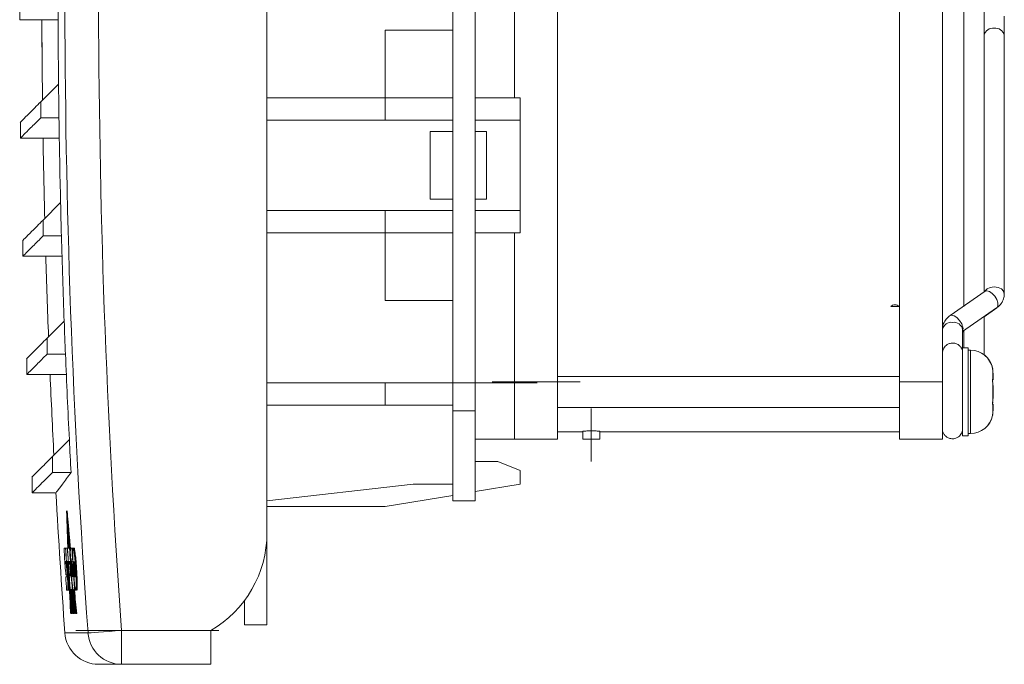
# Model space of a CAD drawing. Header units: millimetres. Extents: x 33 to 396, y 26 to 261.
# Tile 1 of 5: x 33 to 120, y 141 to 198. Entities that reach past the tile are written whole.
import ezdxf

# ---------------------------------------------------------------- set-up
doc = ezdxf.new("R2010")
doc.units = ezdxf.units.MM
doc.linetypes.add('CENTERX2', pattern=[20.32, 12.7, -2.54, 2.54, -2.54])

msp = doc.modelspace()

# ---------------------------------------------------------------- linework, layer by layer
at = {"color": 7, "linetype": 'Continuous', "lineweight": 15}
for p, q in [((54.96, 152.228), (54.96, 257.568)), ((71.46, 238.068), (71.46, 163.068)), ((73.46, 238.068), (73.46, 163.068)), ((80.77, 235.493), (80.77, 165.643)), ((111.15, 165.643), (111.15, 235.493)), ((114.96, 235.493), (114.96, 165.643)), ((116.86, 228.762), (116.86, 172.346)), ((118.66, 174.309), (118.66, 226.826)), ((32.995, 199.208), (32.995, 197.794)), ((32.995, 197.794), (34.965, 197.794)), ((36.406, 197.794), (34.965, 197.794)), ((120.46, 196.417), (120.46, 198.115)), ((65.46, 196.868), (71.46, 196.868)), ((65.46, 190.868), (65.46, 196.868)), ((120.46, 173.446), (120.46, 196.417)), ((36.446, 192.09), (34.874, 190.518)), ((65.46, 190.868), (54.96, 190.868)), ((65.46, 188.868), (65.46, 190.868)), ((71.46, 190.868), (65.46, 190.868)), ((77.46, 190.868), (73.46, 190.868)), ((77.46, 188.868), (77.46, 190.868)), ((34.874, 190.518), (34.874, 189.104)), ((34.874, 189.104), (36.483, 189.104)), ((33.064, 188.708), (33.064, 187.294)), ((65.46, 188.868), (54.96, 188.868)), ((71.46, 188.868), (65.46, 188.868)), ((77.46, 188.868), (73.46, 188.868)), ((77.46, 180.868), (77.46, 188.868)), ((33.064, 187.294), (35.071, 187.294)), ((36.511, 187.294), (35.071, 187.294)), ((69.46, 187.868), (69.46, 181.868)), ((71.46, 187.868), (69.46, 187.868)), ((74.46, 187.868), (73.46, 187.868)), ((36.627, 181.564), (35.081, 180.018)), ((71.46, 181.868), (69.46, 181.868)), ((74.46, 181.868), (73.46, 181.868)), ((65.46, 180.868), (54.96, 180.868)), ((65.46, 180.868), (65.46, 178.868)), ((71.46, 180.868), (65.46, 180.868)), ((77.46, 180.868), (73.46, 180.868)), ((77.46, 178.868), (77.46, 180.868)), ((35.081, 180.018), (35.081, 178.604)), ((35.081, 178.604), (36.703, 178.604)), ((65.46, 178.868), (54.96, 178.868)), ((71.46, 178.868), (65.46, 178.868)), ((65.46, 178.868), (65.46, 172.868)), ((77.46, 178.868), (73.46, 178.868)), ((33.271, 178.208), (33.271, 176.794)), ((33.271, 176.794), (35.314, 176.794)), ((36.755, 176.794), (35.314, 176.794)), ((118.66, 174.309), (118.66, 173.623)), ((118.753, 173.689), (115.64, 171.526)), ((118.753, 173.689), (118.767, 173.697)), ((65.46, 172.868), (71.46, 172.868)), ((116.76, 170.113), (119.78, 172.21)), ((118.66, 171.414), (119.786, 172.211)), ((119.753, 172.191), (119.787, 172.211)), ((36.947, 171.039), (35.426, 169.518)), ((118.66, 168.047), (118.66, 171.414)), ((114.96, 170.291), (114.96, 167.835)), ((114.961, 170.273), (114.96, 170.243)), ((116.76, 168.654), (116.76, 170.291)), ((116.76, 170.071), (116.86, 170.141)), ((116.86, 170.141), (116.86, 168.654)), ((35.426, 169.518), (35.426, 168.104)), ((35.426, 168.104), (37.061, 168.104)), ((114.983, 167.977), (114.96, 167.836)), ((117.25, 168.654), (116.75, 168.654)), ((116.75, 168.654), (116.75, 160.854)), ((117.25, 168.654), (117.25, 160.854)), ((117.45, 168.454), (117.25, 168.454)), ((117.45, 168.454), (117.45, 161.054)), ((33.616, 167.708), (33.616, 166.294)), ((33.616, 166.294), (35.694, 166.294)), ((35.695, 166.294), (35.694, 166.294)), ((37.137, 166.294), (35.695, 166.294)), ((119.41, 166.854), (119.41, 166.854)), ((119.45, 166.428), (119.45, 165.846)), ((119.46, 166.428), (119.46, 165.844)), ((65.46, 165.568), (54.96, 165.568)), ((65.46, 163.568), (65.46, 165.568)), ((71.46, 165.568), (65.46, 165.568)), ((76.96, 165.568), (73.46, 165.568)), ((76.96, 165.643), (80.77, 165.643)), ((111.15, 166.129), (80.77, 166.129)), ((80.77, 165.643), (80.77, 160.563)), ((111.15, 165.643), (114.96, 165.643)), ((111.15, 160.563), (111.15, 165.643)), ((114.97, 166.129), (114.96, 166.129)), ((114.96, 165.643), (114.96, 160.563)), ((119.411, 165.839), (119.45, 165.839)), ((119.411, 165.836), (119.45, 165.836)), ((119.45, 165.839), (119.45, 165.846)), ((119.45, 165.839), (119.45, 165.836)), ((119.45, 165.837), (119.46, 165.837)), ((119.46, 165.837), (119.46, 165.844)), ((119.46, 165.837), (119.46, 165.835)), ((119.46, 165.335), (119.46, 164.17)), ((65.46, 163.568), (54.96, 163.568)), ((71.46, 163.568), (65.46, 163.568)), ((119.45, 163.671), (119.411, 163.671)), ((119.45, 163.669), (119.412, 163.669)), ((119.45, 163.669), (119.45, 163.671)), ((119.46, 163.67), (119.45, 163.67)), ((119.45, 163.662), (119.45, 163.669)), ((119.46, 163.668), (119.45, 163.668)), ((119.45, 163.662), (119.45, 163.079)), ((119.46, 163.668), (119.46, 163.67)), ((119.46, 163.661), (119.46, 163.668)), ((119.46, 163.661), (119.46, 163.079)), ((73.46, 163.068), (71.46, 163.068)), ((71.46, 163.068), (71.46, 158.404)), ((73.46, 163.068), (73.46, 155.068)), ((80.77, 163.379), (111.15, 163.379)), ((114.96, 163.379), (114.964, 163.379)), ((80.77, 161.198), (83.02, 161.198)), ((83.02, 161.249), (83.02, 160.563)), ((84.52, 160.563), (84.52, 161.249)), ((84.52, 161.198), (111.15, 161.198)), ((117.25, 161.054), (117.45, 161.054)), ((117.26, 161.054), (117.26, 160.854)), ((37.406, 160.514), (35.91, 159.018)), ((76.96, 160.568), (73.46, 160.568)), ((80.77, 160.563), (76.96, 160.563)), ((84.52, 160.563), (83.02, 160.563)), ((114.96, 160.563), (111.15, 160.563)), ((116.75, 160.854), (117.25, 160.854)), ((117.25, 160.854), (117.26, 160.854)), ((35.91, 159.018), (35.91, 157.604)), ((71.46, 156.568), (71.46, 158.404)), ((35.91, 157.604), (37.558, 157.604)), ((77.46, 157.768), (77.46, 156.568)), ((34.1, 157.208), (34.1, 155.794)), ((54.96, 155.068), (67.96, 156.568)), ((71.46, 156.568), (67.96, 156.568)), ((71.46, 156.568), (71.46, 155.068)), ((77.46, 156.568), (73.46, 155.901)), ((34.1, 155.794), (36.232, 155.794)), ((65.46, 154.568), (71.46, 155.568)), ((73.46, 155.068), (71.46, 155.068)), ((54.96, 154.568), (65.46, 154.568)), ((37.316, 153.011), (37.266, 153.011)), ((54.96, 144.068), (54.96, 152.228)), ((37.07, 150.893), (36.967, 150.893)), ((37.234, 150.888), (37.081, 150.888)), ((37.048, 149.697), (37.145, 149.697)), ((37.156, 149.697), (37.204, 149.697)), ((37.404, 149.712), (37.412, 149.492)), ((37.545, 149.182), (37.497, 149.687)), ((37.111, 149.512), (37.06, 149.512)), ((37.572, 148.748), (37.504, 149.475)), ((37.666, 148.414), (37.627, 148.838)), ((37.743, 149.042), (37.679, 149.042)), ((37.842, 149.004), (37.813, 149.536)), ((37.175, 148.326), (37.088, 148.326)), ((37.118, 148.526), (37.162, 148.526)), ((37.645, 147.889), (37.691, 147.195)), ((37.166, 147.145), (37.266, 147.145)), ((37.266, 147.145), (37.347, 147.145)), ((37.488, 147.195), (37.661, 147.195)), ((37.491, 147.207), (37.581, 145.066)), ((37.661, 147.195), (37.691, 147.195)), ((37.942, 145.066), (37.724, 147.288)), ((37.858, 145.066), (37.886, 145.066)), ((42.047, 143.568), (49.96, 143.568)), ((42.047, 143.568), (42.047, 140.568)), ((49.96, 143.568), (49.96, 140.568)), ((52.96, 144.068), (54.96, 144.068)), ((37.008, 143.353), (39.062, 143.353)), ((42.047, 140.568), (40.001, 140.568)), ((49.96, 140.568), (42.047, 140.568))]:
    msp.add_line(p, q, dxfattribs=at)
at = {"color": 7, "linetype": 'Continuous', "lineweight": 0}
for p, q in [((76.96, 235.493), (76.96, 190.868)), ((74.46, 187.868), (74.46, 181.868)), ((76.96, 178.868), (76.96, 165.643)), ((111.094, 172.344), (110.389, 172.344)), ((76.96, 160.563), (76.96, 165.643)), ((119.45, 165.336), (119.45, 164.171)), ((73.46, 158.568), (75.46, 158.568)), ((77.46, 157.768), (75.46, 158.568)), ((37.275, 153.491), (37.225, 153.491)), ((37.262, 153.491), (37.255, 153.711)), ((37.07, 150.893), (37.15, 150.893)), ((37.234, 150.888), (37.274, 150.888)), ((37.424, 150.878), (37.25, 150.878)), ((37.3, 150.888), (37.311, 150.888)), ((37.428, 150.878), (37.454, 150.878)), ((37.454, 150.878), (37.495, 150.234)), ((37.466, 150.878), (37.478, 150.878)), ((37.629, 150.868), (37.529, 150.868)), ((37.629, 150.868), (37.71, 150.868)), ((37.745, 150.883), (37.826, 150.883)), ((37, 149.69), (37, 149.69)), ((37.092, 149.512), (37.086, 149.597)), ((37.145, 149.697), (37.156, 149.697)), ((37.255, 149.707), (37.308, 149.707)), ((37.256, 149.697), (37.284, 149.697)), ((37.324, 149.707), (37.317, 149.707)), ((37.381, 149.687), (37.499, 149.687)), ((37.516, 149.687), (37.497, 149.687)), ((37.604, 149.672), (37.705, 149.672)), ((37.726, 149.672), (37.705, 149.672)), ((37.855, 150.331), (37.936, 150.331)), ((37.111, 149.512), (37.192, 149.512)), ((37.463, 149.492), (37.394, 149.492)), ((37.476, 149.492), (37.493, 149.492)), ((37.493, 149.492), (37.534, 148.869)), ((37.517, 149.475), (37.504, 149.475)), ((37.593, 149.477), (37.673, 149.477)), ((37.606, 149.477), (37.604, 149.511)), ((37.613, 149.004), (37.681, 149.004)), ((37.679, 149.042), (37.725, 148.331)), ((37.972, 149.004), (38.052, 149.004)), ((37.452, 148.591), (37.521, 148.591)), ((37.581, 148.411), (37.464, 148.411)), ((37.479, 148.411), (37.472, 148.591)), ((37.581, 148.411), (37.598, 148.411)), ((37.725, 148.331), (37.691, 148.331)), ((37.789, 148.331), (37.806, 148.331)), ((37.87, 148.516), (37.904, 148.516)), ((37.277, 147.474), (37.349, 147.474)), ((37.367, 147.195), (37.419, 147.195)), ((37.443, 147.195), (37.418, 147.195)), ((37.614, 147.179), (37.602, 147.179)), ((37.652, 147.179), (37.641, 147.179)), ((37.928, 145.066), (37.688, 147.535)), ((37.771, 147.14), (37.868, 147.14)), ((37.948, 147.14), (37.868, 147.14)), ((38.027, 147.68), (38.107, 147.68)), ((52.96, 146.228), (52.96, 144.068)), ((37.581, 145.066), (37.605, 145.066)), ((37.616, 145.066), (37.605, 145.066)), ((37.616, 145.066), (37.641, 145.066)), ((37.689, 145.066), (37.678, 145.066)), ((37.689, 145.066), (37.715, 145.066)), ((37.739, 145.066), (37.715, 145.066)), ((37.739, 145.066), (37.765, 145.066)), ((37.778, 145.066), (37.806, 145.066)), ((37.9, 145.066), (37.928, 145.066)), ((37.986, 145.066), (38.016, 145.066)), ((38.066, 145.066), (38.016, 145.066))]:
    msp.add_line(p, q, dxfattribs=at)
at = {"color": 7, "linetype": 'CENTERX2', "lineweight": 0}
for p, q in [((78.96, 165.568), (71.46, 165.568)), ((82.77, 165.643), (74.96, 165.643)), ((83.77, 163.294), (83.77, 158.563)), ((37.972, 143.568), (51.96, 143.568))]:
    msp.add_line(p, q, dxfattribs=at)
at = {"color": 7, "linetype": 'Continuous', "lineweight": 15, "flags": 128}
for points in [[(118.712, 173.66), (118.728, 173.689), (118.923, 173.896), (119.215, 174.034), (119.56, 174.082), (119.904, 174.034), (120.196, 173.896), (120.391, 173.689), (120.46, 173.446), (120.46, 173.445)], [(118.767, 173.697), (118.908, 173.733), (119.137, 173.674), (119.385, 173.504), (119.615, 173.249), (119.793, 172.949)], [(119.793, 172.949), (119.89, 172.649), (119.892, 172.395), (119.799, 172.225), (119.78, 172.21)], [(115.639, 171.526), (115.767, 171.57), (115.998, 171.523), (116.254, 171.356), (116.494, 171.097), (116.679, 170.787)], [(114.96, 170.243), (114.96, 170.244), (114.96, 170.22)], [(114.967, 168.211), (114.967, 168.182), (114.967, 168.153)], [(37.266, 153.011), (37.261, 153.071), (37.256, 153.131), (37.251, 153.191), (37.245, 153.251), (37.24, 153.311), (37.235, 153.371), (37.23, 153.431), (37.225, 153.491)], [(37.316, 153.011), (37.311, 153.071), (37.306, 153.131), (37.301, 153.191), (37.295, 153.251), (37.29, 153.311), (37.285, 153.371), (37.28, 153.431), (37.275, 153.491)], [(37.338, 150.878), (37.328, 151.145), (37.319, 151.411), (37.31, 151.678), (37.301, 151.944), (37.292, 152.211), (37.284, 152.477), (37.275, 152.744), (37.266, 153.011)], [(37.388, 150.878), (37.378, 151.145), (37.369, 151.411), (37.36, 151.678), (37.351, 151.944), (37.342, 152.211), (37.334, 152.477), (37.325, 152.744), (37.316, 153.011)], [(37.605, 145.066), (37.592, 145.352), (37.58, 145.638), (37.568, 145.923), (37.555, 146.209), (37.543, 146.495), (37.532, 146.781), (37.52, 147.067), (37.515, 147.195)], [(37.678, 145.066), (37.666, 145.332), (37.655, 145.598), (37.644, 145.865), (37.633, 146.131), (37.622, 146.397), (37.611, 146.663), (37.6, 146.929), (37.59, 147.195)], [(37.602, 147.179), (37.613, 146.915), (37.623, 146.651), (37.634, 146.387), (37.645, 146.123), (37.656, 145.859), (37.667, 145.594), (37.678, 145.33), (37.689, 145.066)], [(37.886, 145.066), (37.86, 145.332), (37.834, 145.598), (37.808, 145.865), (37.782, 146.131), (37.756, 146.397), (37.73, 146.663), (37.704, 146.929), (37.679, 147.195)], [(38.016, 145.066), (37.99, 145.325), (37.964, 145.585), (37.938, 145.844), (37.912, 146.103), (37.887, 146.362), (37.861, 146.622), (37.836, 146.881), (37.81, 147.14)], [(38.066, 145.066), (38.04, 145.325), (38.014, 145.585), (37.988, 145.844), (37.962, 146.103), (37.937, 146.362), (37.911, 146.622), (37.886, 146.881), (37.86, 147.14)], [(37.68, 146.489), (37.684, 146.387), (37.689, 146.271)], [(37.709, 145.782), (37.717, 145.594), (37.728, 145.33), (37.739, 145.066)], [(39.062, 143.353), (39.154, 143.36), (39.348, 143.374), (39.636, 143.394), (40.008, 143.421), (40.452, 143.453), (40.951, 143.489), (41.489, 143.528), (42.047, 143.568)]]:
    msp.add_lwpolyline(points, dxfattribs=at)
at = {"color": 7, "linetype": 'Continuous', "lineweight": 0, "flags": 128}
for points in [[(37.205, 153.711), (37.2, 153.772), (37.195, 153.833), (37.19, 153.893), (37.184, 153.954), (37.179, 154.015), (37.174, 154.076), (37.169, 154.137), (37.163, 154.198)], [(37.163, 154.198), (37.178, 153.736), (37.192, 153.275), (37.207, 152.814), (37.223, 152.353), (37.238, 151.892), (37.254, 151.431), (37.271, 150.969), (37.274, 150.878)], [(37.213, 154.198), (37.228, 153.736), (37.235, 153.491)], [(37.255, 153.711), (37.25, 153.772), (37.245, 153.833), (37.24, 153.893), (37.234, 153.954), (37.229, 154.015), (37.224, 154.076), (37.219, 154.137), (37.213, 154.198)], [(37.3, 150.878), (37.287, 151.232), (37.275, 151.586), (37.263, 151.94), (37.251, 152.294), (37.239, 152.649), (37.228, 153.003), (37.217, 153.357), (37.205, 153.711)], [(37.225, 153.491), (37.235, 153.164), (37.245, 152.837), (37.256, 152.511), (37.267, 152.184), (37.278, 151.858), (37.289, 151.531), (37.3, 151.205), (37.312, 150.878)], [(37.328, 152.309), (37.323, 152.37), (37.318, 152.43), (37.312, 152.491), (37.307, 152.551), (37.302, 152.612), (37.296, 152.672), (37.291, 152.733), (37.285, 152.793)], [(37.376, 150.878), (37.37, 151.057), (37.364, 151.236), (37.358, 151.415), (37.352, 151.594), (37.346, 151.773), (37.34, 151.952), (37.334, 152.13), (37.328, 152.309)], [(37.378, 152.309), (37.373, 152.37), (37.368, 152.43), (37.362, 152.491), (37.357, 152.551), (37.352, 152.612), (37.346, 152.672), (37.341, 152.733), (37.335, 152.793)], [(37.426, 150.878), (37.42, 151.057), (37.414, 151.236), (37.408, 151.415), (37.402, 151.594), (37.396, 151.773), (37.39, 151.952), (37.384, 152.13), (37.378, 152.309)], [(37.348, 152.095), (37.352, 151.943), (37.357, 151.791), (37.362, 151.638), (37.367, 151.486), (37.373, 151.334), (37.378, 151.182), (37.383, 151.03), (37.388, 150.878)], [(37.392, 151.601), (37.386, 151.663), (37.381, 151.724), (37.375, 151.786), (37.37, 151.848), (37.364, 151.91), (37.359, 151.971), (37.353, 152.033), (37.348, 152.095)], [(37.416, 150.878), (37.413, 150.968), (37.41, 151.059), (37.407, 151.149), (37.404, 151.24), (37.401, 151.33), (37.398, 151.42), (37.395, 151.511), (37.392, 151.601)], [(37.398, 152.095), (37.402, 151.943), (37.407, 151.791), (37.412, 151.638), (37.417, 151.486), (37.423, 151.334), (37.427, 151.213)], [(37.442, 151.601), (37.436, 151.663), (37.431, 151.724), (37.425, 151.786), (37.42, 151.848), (37.414, 151.91), (37.409, 151.971), (37.403, 152.033), (37.398, 152.095)], [(37.492, 150.493), (37.484, 150.582), (37.469, 150.744), (37.455, 150.905), (37.44, 151.067), (37.425, 151.228), (37.411, 151.389)], [(37.411, 151.389), (37.413, 151.326), (37.415, 151.262), (37.417, 151.198), (37.419, 151.134), (37.421, 151.07), (37.423, 151.006), (37.426, 150.942), (37.428, 150.878)], [(37.466, 150.878), (37.463, 150.968), (37.46, 151.059), (37.457, 151.149), (37.454, 151.24), (37.451, 151.33), (37.448, 151.42), (37.445, 151.511), (37.442, 151.601)], [(37.461, 151.389), (37.463, 151.326), (37.465, 151.262), (37.467, 151.198), (37.469, 151.134), (37.471, 151.07), (37.473, 151.006), (37.476, 150.942), (37.478, 150.878)], [(37.513, 150.815), (37.505, 150.905), (37.49, 151.067), (37.475, 151.228), (37.461, 151.389)], [(37.317, 149.707), (37.323, 149.551), (37.329, 149.394), (37.335, 149.238), (37.342, 149.082), (37.348, 148.925), (37.354, 148.769), (37.36, 148.613), (37.366, 148.456)], [(37.394, 149.492), (37.392, 149.516), (37.391, 149.541), (37.389, 149.565), (37.388, 149.59), (37.386, 149.614), (37.384, 149.638), (37.383, 149.663), (37.381, 149.687)], [(37.43, 149.687), (37.431, 149.663), (37.432, 149.638), (37.433, 149.614), (37.434, 149.59), (37.435, 149.565), (37.436, 149.541), (37.436, 149.516), (37.437, 149.492)], [(37.464, 149.492), (37.463, 149.516), (37.462, 149.541), (37.462, 149.565), (37.461, 149.59), (37.46, 149.614), (37.459, 149.638), (37.458, 149.663), (37.457, 149.687)], [(37.469, 149.687), (37.47, 149.663), (37.471, 149.638), (37.472, 149.614), (37.473, 149.59), (37.474, 149.565), (37.474, 149.541), (37.475, 149.516), (37.476, 149.492)], [(37.504, 149.475), (37.503, 149.502), (37.502, 149.528), (37.501, 149.555), (37.501, 149.581), (37.5, 149.608), (37.499, 149.634), (37.498, 149.661), (37.497, 149.687)], [(37.431, 147.472), (37.418, 147.806), (37.404, 148.141), (37.391, 148.476), (37.377, 148.811), (37.37, 148.988)], [(37.464, 148.411), (37.462, 148.434), (37.461, 148.456), (37.459, 148.479), (37.458, 148.501), (37.456, 148.524), (37.455, 148.546), (37.453, 148.569), (37.452, 148.591)], [(37.488, 148.411), (37.488, 148.422), (37.484, 148.476), (37.48, 148.531), (37.477, 148.586), (37.476, 148.591)], [(37.509, 148.591), (37.51, 148.569), (37.511, 148.546), (37.512, 148.524), (37.513, 148.501), (37.514, 148.479), (37.514, 148.456), (37.515, 148.434), (37.516, 148.411)], [(37.418, 147.195), (37.43, 146.929), (37.441, 146.663), (37.453, 146.397), (37.464, 146.131), (37.476, 145.865), (37.488, 145.598), (37.5, 145.332), (37.512, 145.066)], [(37.57, 145.066), (37.55, 145.527), (37.529, 145.987), (37.51, 146.447), (37.49, 146.908), (37.471, 147.368), (37.462, 147.588)], [(37.526, 147.195), (37.537, 146.929), (37.548, 146.663), (37.559, 146.397), (37.57, 146.131), (37.581, 145.865), (37.593, 145.598), (37.604, 145.332), (37.616, 145.066)], [(37.641, 145.066), (37.629, 145.332), (37.618, 145.598), (37.606, 145.865), (37.595, 146.131), (37.584, 146.397), (37.573, 146.663), (37.562, 146.929), (37.552, 147.195)], [(37.563, 147.195), (37.574, 146.929), (37.585, 146.663), (37.596, 146.397), (37.607, 146.131), (37.618, 145.865), (37.629, 145.598), (37.641, 145.332), (37.652, 145.066)], [(37.806, 145.066), (37.78, 145.33), (37.754, 145.594), (37.728, 145.858), (37.703, 146.123), (37.678, 146.387), (37.652, 146.651), (37.627, 146.915), (37.602, 147.179)], [(37.612, 147.195), (37.638, 146.929), (37.663, 146.663), (37.689, 146.397), (37.714, 146.131), (37.74, 145.865), (37.766, 145.598), (37.792, 145.332), (37.818, 145.066)], [(37.846, 145.066), (37.819, 145.332), (37.793, 145.598), (37.767, 145.865), (37.741, 146.131), (37.716, 146.397), (37.69, 146.663), (37.664, 146.929), (37.639, 147.195)], [(37.971, 145.066), (37.943, 145.346), (37.915, 145.626), (37.887, 145.906), (37.86, 146.186), (37.832, 146.466), (37.805, 146.746), (37.777, 147.026), (37.76, 147.206)], [(37.715, 145.066), (37.709, 145.21), (37.703, 145.353), (37.697, 145.496), (37.691, 145.64), (37.685, 145.783), (37.679, 145.927), (37.673, 146.07), (37.667, 146.213)], [(37.667, 146.213), (37.681, 146.07), (37.695, 145.927), (37.709, 145.783), (37.723, 145.64), (37.736, 145.496), (37.75, 145.353), (37.764, 145.21), (37.778, 145.066)], [(37.734, 145.797), (37.729, 145.927), (37.725, 146.016)], [(37.765, 145.066), (37.759, 145.21), (37.754, 145.311)]]:
    msp.add_lwpolyline(points, dxfattribs=at)
at = {"color": 7, "linetype": 'Continuous', "lineweight": 15}
for centre, radius, start, end in [((834.96, 200.568), 797.951, 175.888261, 184.111739), ((834.96, 200.568), 794.959, 175.888261, 184.111739), ((834.96, 200.568), 798.559, 180.069166, 180.608262), ((834.96, 200.568), 800, 180.198624, 180.709232), ((834.96, 200.568), 799.999, 180.198633, 180.709188), ((119.447, 196.257), 0.803, 81.95088, 168.57779), ((119.672, 196.257), 0.803, 11.42169, 98.04964), ((834.96, 200.568), 798.559, 180.608262, 180.822559), ((834.96, 200.568), 798.559, 180.822559, 181.363609), ((834.96, 200.568), 800, 180.950696, 181.461953), ((834.96, 200.568), 799.999, 180.950684, 181.461911), ((834.96, 200.568), 798.559, 181.363609, 181.576093), ((834.96, 200.568), 798.559, 181.576093, 182.119146), ((834.96, 200.568), 800, 181.702888, 182.214931), ((834.96, 200.568), 799.999, 181.702899, 182.214889), ((834.96, 200.568), 798.559, 182.119146, 182.329901), ((115.748, 170.131), 0.803, 81.95086, 168.57812), ((115.973, 170.131), 0.803, 11.42188, 98.04914), ((834.96, 200.568), 798.559, 182.329901, 182.87501), ((117.45, 166.454), 2, 11.48126, 90), ((117.46, 166.454), 2, 11.47813, 53.1301), ((834.96, 200.568), 800, 182.455458, 182.968295), ((834.96, 200.568), 799.999, 182.455407, 182.968254), ((117.45, 163.054), 2, 270, 348.51035), ((117.46, 163.054), 2, 270, 348.51347), ((834.96, 200.568), 798.559, 182.87501, 183.084113), ((834.96, 200.568), 800, 183.20596, 184.101192), ((44.96, 152.228), 10, 300, 0), ((834.96, 200.568), 799.083, 183.742392, 183.829762), ((40.001, 143.568), 3, 184.10119, 270), ((42.05, 143.563), 2.995, 184.02073, 269.93319)]:
    msp.add_arc(centre, radius, start, end, dxfattribs=at)
at = {"color": 7, "linetype": 'Continuous', "lineweight": 0}
for centre, radius, start, end in [((834.96, 200.568), 799.435, 183.562511, 183.648387), ((834.96, 200.568), 799.424, 183.562918, 183.648436), ((834.96, 200.568), 799.272, 183.563597, 183.648412), ((834.96, 200.568), 799.255, 183.564388, 183.828935), ((834.96, 200.568), 799.082, 183.565162, 183.650717), ((834.96, 200.568), 798.878, 183.566793, 183.65273), ((834.96, 200.568), 799.376, 183.648653, 183.828355), ((834.96, 200.568), 799.324, 183.648172, 183.828605), ((834.96, 200.568), 799.296, 183.649019, 183.82874), ((834.96, 200.568), 799.131, 183.664518, 183.729225), ((834.96, 200.568), 798.88, 183.698032, 183.834693), ((834.96, 200.568), 799.58, 183.746171, 183.830971), ((834.91, 200.568), 799.244, 183.738404, 183.809144)]:
    msp.add_arc(centre, radius, start, end, dxfattribs=at)
at = {"color": 7, "linetype": 'Continuous', "lineweight": 15}
for points, knots in [([(33.064, 188.708), (33.064, 188.708), (32.996, 188.64), (33.233, 188.878), (33.775, 189.419), (34.508, 190.152), (34.874, 190.518)], [0, 0, 0, 0, 0.000191, 0.334178, 0.667307, 1, 1, 1, 1]), ([(33.098, 187.328), (33.09, 187.32), (33.062, 187.292), (33.335, 187.565), (33.898, 188.128), (34.549, 188.779), (34.874, 189.104)], [0, 0, 0, 0, 0.1202185, 0.4135488, 0.706811, 1, 1, 1, 1]), ([(33.271, 178.208), (33.271, 178.208), (33.203, 178.143), (33.441, 178.377), (33.982, 178.919), (34.715, 179.652), (35.081, 180.018)], [0, 0, 0, 0, 0.000191, 0.334178, 0.667307, 1, 1, 1, 1]), ([(33.305, 176.828), (33.297, 176.82), (33.269, 176.792), (33.543, 177.065), (34.105, 177.628), (34.756, 178.279), (35.081, 178.604)], [0, 0, 0, 0, 0.120218, 0.413549, 0.706811, 1, 1, 1, 1]), ([(119.78, 172.21), (119.874, 172.284), (120.089, 172.452), (120.328, 172.802), (120.448, 173.161), (120.457, 173.382), (120.46, 173.455)], [0, 0, 0, 0, 0.239068, 0.548829, 0.851346, 1, 1, 1, 1]), ([(115.64, 171.526), (115.546, 171.453), (115.331, 171.284), (115.092, 170.934), (114.972, 170.575), (114.963, 170.354), (114.96, 170.281)], [0, 0, 0, 0, 0.239063, 0.548828, 0.851342, 1, 1, 1, 1]), ([(116.76, 170.205), (116.77, 170.228), (116.804, 170.307), (116.784, 170.513), (116.714, 170.696), (116.679, 170.787)], [0, 0, 0, 0, 0.174927, 0.587463, 1, 1, 1, 1]), ([(33.616, 167.708), (33.616, 167.708), (33.549, 167.643), (33.786, 167.877), (34.327, 168.419), (35.06, 169.152), (35.426, 169.518)], [0, 0, 0, 0, 0.000191, 0.334178, 0.667307, 1, 1, 1, 1]), ([(116.693, 168.52), (116.664, 168.59), (116.602, 168.742), (116.406, 168.93), (116.139, 169.07), (115.815, 169.11), (115.516, 169.037), (115.288, 168.894), (115.139, 168.733), (115.048, 168.576), (114.999, 168.439), (114.978, 168.338), (114.971, 168.279), (114.969, 168.251), (114.968, 168.231), (114.968, 168.218), (114.967, 168.211), (114.967, 168.208)], [0, 0, 0, 0, 0.086834, 0.187756, 0.305171, 0.429985, 0.554395, 0.652882, 0.735476, 0.804976, 0.861392, 0.903122, 0.923455, 0.937349, 0.952889, 0.979362, 1, 1, 1, 1]), ([(33.651, 166.328), (33.643, 166.32), (33.614, 166.292), (33.888, 166.565), (34.45, 167.128), (35.101, 167.779), (35.426, 168.104)], [0, 0, 0, 0, 0.120218, 0.413549, 0.706811, 1, 1, 1, 1]), ([(114.968, 168.157), (114.968, 168.158), (114.968, 168.162), (114.969, 168.113), (114.969, 167.976), (114.97, 167.677), (114.97, 167.231), (114.97, 166.668), (114.969, 166.02), (114.968, 165.317), (114.967, 164.592), (114.965, 163.877), (114.963, 163.212), (114.961, 162.689), (114.96, 162.442), (114.96, 162.352)], [0, 0, 0, 0, 0.005474, 0.047725, 0.119811, 0.208549, 0.300252, 0.392451, 0.484772, 0.577134, 0.669513, 0.761895, 0.85427, 0.946628, 1, 1, 1, 1]), ([(119.425, 166.767), (119.422, 166.782), (119.418, 166.811), (119.412, 166.84), (119.41, 166.854), (119.41, 166.852), (119.41, 166.852)], [0, 0, 0, 0, 0.298478, 0.598371, 0.89528, 1, 1, 1, 1]), ([(119.434, 166.767), (119.432, 166.782), (119.427, 166.811), (119.422, 166.84), (119.419, 166.854), (119.42, 166.852), (119.42, 166.852)], [0, 0, 0, 0, 0.294601, 0.590568, 0.883612, 1, 1, 1, 1]), ([(119.419, 166.805), (119.419, 166.803), (119.421, 166.793), (119.423, 166.779), (119.425, 166.767)], [0, 0, 0, 0, 0.1729815, 1, 1, 1, 1]), ([(119.427, 166.808), (119.428, 166.806), (119.43, 166.795), (119.432, 166.779), (119.434, 166.767)], [0, 0, 0, 0, 0.255968, 1, 1, 1, 1]), ([(119.425, 165.643), (119.422, 165.657), (119.42, 165.672), (119.418, 165.688), (119.416, 165.705), (119.414, 165.722), (119.413, 165.739), (119.411, 165.756), (119.41, 165.772), (119.41, 165.788), (119.41, 165.803), (119.41, 165.817), (119.41, 165.83), (119.411, 165.842), (119.412, 165.852), (119.414, 165.86), (119.415, 165.868), (119.417, 165.874), (119.419, 165.877), (119.421, 165.879), (119.423, 165.879), (119.425, 165.878)], [0.0000002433, 0.0000002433, 0.0000002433, 0.0000002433, 0.0000510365, 0.0000510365, 0.0000510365, 0.000102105, 0.000102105, 0.000102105, 0.0001526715, 0.0001526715, 0.0001526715, 0.0002024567, 0.0002024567, 0.0002024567, 0.0002519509, 0.0002519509, 0.0002519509, 0.0003018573, 0.0003018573, 0.0003018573, 0.0003404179, 0.0003404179, 0.0003404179, 0.0003404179]), ([(119.431, 165.665), (119.429, 165.672), (119.426, 165.694), (119.422, 165.737), (119.419, 165.786), (119.419, 165.821), (119.421, 165.834), (119.421, 165.836)], [0, 0, 0, 0, 0.12477, 0.395136, 0.662839, 0.926509, 1, 1, 1, 1]), ([(119.425, 163.629), (119.422, 163.628), (119.42, 163.629), (119.418, 163.633), (119.416, 163.638), (119.414, 163.645), (119.413, 163.654), (119.411, 163.664), (119.41, 163.675), (119.41, 163.689), (119.41, 163.702), (119.41, 163.717), (119.41, 163.733), (119.411, 163.749), (119.412, 163.766), (119.414, 163.782), (119.415, 163.799), (119.417, 163.815), (119.419, 163.831), (119.421, 163.843), (119.423, 163.854), (119.425, 163.865)], [0.0000001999, 0.0000001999, 0.0000001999, 0.0000001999, 0.000051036, 0.000051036, 0.000051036, 0.000102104, 0.000102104, 0.000102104, 0.0001526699, 0.0001526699, 0.0001526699, 0.0002024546, 0.0002024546, 0.0002024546, 0.0002519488, 0.0002519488, 0.0002519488, 0.0003018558, 0.0003018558, 0.0003018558, 0.0003403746, 0.0003403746, 0.0003403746, 0.0003403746]), ([(119.421, 163.671), (119.42, 163.676), (119.419, 163.692), (119.419, 163.731), (119.423, 163.78), (119.428, 163.827), (119.432, 163.852), (119.434, 163.863)], [0, 0, 0, 0, 0.1089151, 0.3449149, 0.5796292, 0.8163129, 1, 1, 1, 1]), ([(83.021, 161.249), (83.021, 161.249), (83.006, 161.253), (83.057, 161.263), (83.176, 161.276), (83.372, 161.287), (83.58, 161.293), (83.717, 161.294), (83.77, 161.294)], [0, 0, 0, 0, 0.005911, 0.220824, 0.435933, 0.651012, 0.865755, 1, 1, 1, 1]), ([(84.51, 161.249), (84.513, 161.25), (84.523, 161.256), (84.453, 161.267), (84.308, 161.28), (84.097, 161.29), (83.85, 161.295), (83.594, 161.294), (83.358, 161.287), (83.17, 161.275), (83.043, 161.262), (83.028, 161.253), (83.021, 161.249)], [0, 0, 0, 0, 0.036602, 0.144136, 0.251743, 0.359285, 0.466623, 0.573741, 0.680788, 0.787969, 0.89538, 1, 1, 1, 1]), ([(114.96, 161.384), (114.96, 161.383), (114.963, 161.349), (114.989, 161.216), (115.069, 161.029), (115.236, 160.817), (115.479, 160.653), (115.8, 160.572), (116.122, 160.613), (116.377, 160.746), (116.546, 160.905), (116.652, 161.065), (116.711, 161.209), (116.738, 161.32), (116.748, 161.392), (116.751, 161.426), (116.752, 161.437), (116.752, 161.443)], [0, 0, 0, 0, 0.001189, 0.046507, 0.140783, 0.230632, 0.340829, 0.459823, 0.590432, 0.691218, 0.774514, 0.844916, 0.902844, 0.947316, 0.971687, 0.986275, 1, 1, 1, 1]), ([(34.1, 157.208), (34.1, 157.208), (34.032, 157.143), (34.27, 157.377), (34.811, 157.919), (35.544, 158.652), (35.91, 159.018)], [0, 0, 0, 0, 0.000191, 0.334178, 0.667307, 1, 1, 1, 1]), ([(34.134, 155.828), (34.126, 155.82), (34.098, 155.792), (34.372, 156.065), (34.934, 156.628), (35.585, 157.279), (35.91, 157.604)], [0, 0, 0, 0, 0.120218, 0.413549, 0.706811, 1, 1, 1, 1]), ([(36.24, 155.829), (36.255, 155.85), (36.287, 155.892), (36.729, 156.486), (37.282, 157.231), (37.558, 157.604)], [0, 0, 0, 0, 0.3108058, 0.6552215, 1, 1, 1, 1]), ([(36.967, 150.893), (36.961, 150.893), (36.957, 150.862), (36.955, 150.74), (36.955, 150.651), (36.959, 150.539)], [0, 0, 0, 0, 0.5, 0.5, 1, 1, 1, 1]), ([(37.855, 150.331), (37.834, 150.505), (37.814, 150.642), (37.776, 150.834), (37.759, 150.883), (37.745, 150.883)], [0, 0, 0, 0, 0.5, 0.5, 1, 1, 1, 1]), ([(37.826, 150.883), (37.84, 150.883), (37.856, 150.835), (37.894, 150.644), (37.915, 150.505), (37.936, 150.331)], [0, 0, 0, 0, 0.5, 0.5, 1, 1, 1, 1]), ([(37.492, 150.364), (37.493, 150.344), (37.493, 150.323), (37.493, 150.302), (37.494, 150.28), (37.494, 150.258), (37.495, 150.236), (37.496, 150.192), (37.497, 150.146), (37.499, 150.098)], [0, 0, 0, 0, 0.0000849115, 0.0000849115, 0.0000849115, 0.0001698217, 0.0001698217, 0.0001698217, 0.0003385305, 0.0003385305, 0.0003385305, 0.0003385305]), ([(37.707, 150.332), (37.708, 150.155), (37.714, 149.945), (37.728, 149.607), (37.734, 149.489), (37.747, 149.249), (37.754, 149.127), (37.762, 149.004)], [0, 0, 0, 0, 0.5, 0.5, 0.75, 0.75, 1, 1, 1, 1]), ([(37.613, 149.004), (37.608, 149.092), (37.603, 149.177), (37.596, 149.341), (37.594, 149.414), (37.593, 149.477)], [0, 0, 0, 0, 0.5, 0.5, 1, 1, 1, 1]), ([(37.673, 149.477), (37.674, 149.445), (37.675, 149.356), (37.682, 149.204), (37.689, 149.085), (37.692, 149.042)], [0, 0, 0, 0, 0.263646, 0.729838, 1, 1, 1, 1]), ([(38.027, 147.68), (38.026, 147.856), (38.02, 148.065), (38.006, 148.402), (38, 148.52), (37.987, 148.76), (37.98, 148.881), (37.972, 149.004)], [0, 0, 0, 0, 0.5, 0.5, 0.75, 0.75, 1, 1, 1, 1]), ([(38.052, 149.004), (38.068, 148.758), (38.081, 148.52), (38.1, 148.062), (38.106, 147.857), (38.107, 147.68)], [0, 0, 0, 0, 0.5, 0.5, 1, 1, 1, 1]), ([(37.87, 148.516), (37.877, 148.453), (37.885, 148.403), (37.898, 148.334), (37.904, 148.316), (37.909, 148.316)], [0, 0, 0, 0, 0.5, 0.5, 1, 1, 1, 1]), ([(37.266, 147.145), (37.272, 147.145), (37.276, 147.172), (37.28, 147.283), (37.28, 147.367), (37.277, 147.474)], [0, 0, 0, 0, 0.5, 0.5, 1, 1, 1, 1]), ([(37.878, 147.679), (37.899, 147.506), (37.919, 147.369), (37.957, 147.179), (37.974, 147.13), (37.988, 147.13)], [0, 0, 0, 0, 0.5, 0.5, 1, 1, 1, 1])]:
    msp.add_open_spline(points, degree=3, knots=knots, dxfattribs=at)
at = {"color": 7, "linetype": 'Continuous', "lineweight": 0}
for points, knots in [([(110.389, 172.344), (110.409, 172.365), (110.429, 172.385), (110.48, 172.419), (110.509, 172.434), (110.6, 172.47), (110.671, 172.483), (110.812, 172.483), (110.883, 172.471), (111.006, 172.423), (111.058, 172.388), (111.093, 172.344)], [0, 0, 0, 0, 0.125, 0.125, 0.25, 0.25, 0.5, 0.5, 0.75, 0.75, 1, 1, 1, 1]), ([(119.41, 162.656), (119.41, 162.656), (119.41, 162.655), (119.414, 162.674), (119.419, 162.703), (119.423, 162.729), (119.425, 162.74)], [0, 0, 0, 0, 0.188034, 0.478912, 0.772248, 1, 1, 1, 1]), ([(119.42, 162.656), (119.42, 162.656), (119.42, 162.656), (119.423, 162.674), (119.428, 162.703), (119.432, 162.729), (119.434, 162.74)], [0, 0, 0, 0, 0.177173, 0.471953, 0.76919, 1, 1, 1, 1]), ([(37.285, 152.793), (37.296, 152.475), (37.316, 151.836), (37.338, 151.198), (37.349, 150.878)], [0, 0, 0, 0, 0.499225, 1, 1, 1, 1]), ([(37.335, 152.793), (37.346, 152.475), (37.366, 151.836), (37.388, 151.198), (37.399, 150.878)], [0, 0, 0, 0, 0.499296, 1, 1, 1, 1]), ([(37.529, 150.868), (37.516, 150.868), (37.506, 150.834), (37.493, 150.669), (37.49, 150.538), (37.492, 150.364)], [0, 0, 0, 0, 0.5, 0.5, 1, 1, 1, 1]), ([(37.745, 150.883), (37.731, 150.883), (37.721, 150.835), (37.708, 150.645), (37.705, 150.506), (37.707, 150.332)], [0, 0, 0, 0, 0.5, 0.5, 1, 1, 1, 1]), ([(37, 149.69), (37.01, 149.537), (37.02, 149.385), (37.042, 149.098), (37.054, 148.966), (37.065, 148.858)], [0, 0, 0, 0, 0.5, 0.5, 1, 1, 1, 1]), ([(37.048, 149.672), (37.047, 149.678), (37.047, 149.683), (37.047, 149.687), (37.047, 149.69), (37.047, 149.692), (37.047, 149.694), (37.047, 149.696), (37.048, 149.697), (37.048, 149.697)], [0, 0, 0, 0, 0.00002320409, 0.00002320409, 0.00002320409, 0.00003647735, 0.00003647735, 0.00003647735, 0.00005434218, 0.00005434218, 0.00005434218, 0.00005434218]), ([(37.052, 149.595), (37.051, 149.602), (37.051, 149.61), (37.05, 149.617), (37.05, 149.624), (37.049, 149.631), (37.049, 149.638), (37.049, 149.65), (37.048, 149.662), (37.048, 149.672)], [0, 0, 0, 0, 0.00002251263, 0.00002251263, 0.00002251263, 0.00004388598, 0.00004388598, 0.00004388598, 0.00008323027, 0.00008323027, 0.00008323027, 0.00008323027]), ([(37.056, 149.535), (37.056, 149.539), (37.056, 149.544), (37.055, 149.548), (37.054, 149.556), (37.054, 149.565), (37.053, 149.575), (37.053, 149.581), (37.052, 149.588), (37.052, 149.595)], [0, 0, 0, 0, 0.00001619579, 0.00001619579, 0.00001619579, 0.00004548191, 0.00004548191, 0.00004548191, 0.00006563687, 0.00006563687, 0.00006563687, 0.00006563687]), ([(37.128, 149.697), (37.128, 149.697), (37.128, 149.696), (37.128, 149.694), (37.127, 149.692), (37.127, 149.689), (37.128, 149.686), (37.128, 149.682), (37.128, 149.677), (37.128, 149.672)], [0, 0, 0, 0, 0.00001666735, 0.00001666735, 0.00001666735, 0.00003317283, 0.00003317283, 0.00003317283, 0.00005422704, 0.00005422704, 0.00005422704, 0.00005422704]), ([(37.128, 149.672), (37.128, 149.666), (37.128, 149.659), (37.129, 149.653), (37.129, 149.647), (37.129, 149.64), (37.13, 149.634), (37.13, 149.621), (37.131, 149.608), (37.132, 149.595)], [0, 0, 0, 0, 0.00002254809, 0.00002254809, 0.00002254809, 0.00004316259, 0.00004316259, 0.00004316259, 0.00008314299, 0.00008314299, 0.00008314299, 0.00008314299]), ([(37.132, 149.595), (37.133, 149.584), (37.133, 149.572), (37.134, 149.562), (37.135, 149.554), (37.136, 149.545), (37.136, 149.538), (37.136, 149.537), (37.136, 149.536), (37.137, 149.535)], [0, 0, 0, 0, 0.00003286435, 0.00003286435, 0.00003286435, 0.00006135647, 0.00006135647, 0.00006135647, 0.00006496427, 0.00006496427, 0.00006496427, 0.00006496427]), ([(37.554, 149.511), (37.553, 149.53), (37.546, 149.604), (37.533, 149.733), (37.521, 149.868), (37.514, 149.948), (37.511, 149.972)], [0, 0, 0, 0, 0.12083, 0.48225, 0.843645, 1, 1, 1, 1]), ([(37.592, 149.642), (37.589, 149.671), (37.579, 149.78), (37.569, 149.89), (37.561, 149.972)], [0, 0, 0, 0, 0.259005, 1, 1, 1, 1]), ([(37.593, 149.477), (37.592, 149.539), (37.593, 149.587), (37.597, 149.655), (37.6, 149.672), (37.604, 149.672)], [0, 0, 0, 0, 0.5, 0.5, 1, 1, 1, 1]), ([(37.82, 149.692), (37.815, 149.692), (37.812, 149.675), (37.807, 149.606), (37.806, 149.555), (37.806, 149.492)], [0, 0, 0, 0, 0.5, 0.5, 1, 1, 1, 1]), ([(37.861, 149.491), (37.853, 149.554), (37.846, 149.604), (37.832, 149.674), (37.826, 149.692), (37.82, 149.692)], [0, 0, 0, 0, 0.5, 0.5, 1, 1, 1, 1]), ([(37.972, 149.004), (37.956, 149.251), (37.938, 149.49), (37.898, 149.948), (37.877, 150.154), (37.855, 150.331)], [0, 0, 0, 0, 0.5, 0.5, 1, 1, 1, 1]), ([(37.936, 150.331), (37.957, 150.155), (37.978, 149.946), (38.008, 149.608), (38.018, 149.49), (38.036, 149.249), (38.044, 149.127), (38.052, 149.004)], [0, 0, 0, 0, 0.5, 0.5, 0.75, 0.75, 1, 1, 1, 1]), ([(37.06, 149.512), (37.059, 149.512), (37.059, 149.514), (37.058, 149.518), (37.058, 149.521), (37.057, 149.525), (37.057, 149.53), (37.057, 149.532), (37.056, 149.534), (37.056, 149.535)], [0, 0, 0, 0, 0.00002849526, 0.00002849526, 0.00002849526, 0.00005247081, 0.00005247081, 0.00005247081, 0.00005971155, 0.00005971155, 0.00005971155, 0.00005971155]), ([(37.065, 148.858), (37.076, 148.746), (37.086, 148.664), (37.104, 148.557), (37.112, 148.53), (37.118, 148.526)], [0, 0, 0, 0, 0.5, 0.5, 1, 1, 1, 1]), ([(37.167, 149.149), (37.156, 149.262), (37.145, 149.353), (37.126, 149.479), (37.118, 149.512), (37.111, 149.512)], [0, 0, 0, 0, 0.5, 0.5, 1, 1, 1, 1]), ([(37.137, 149.535), (37.137, 149.529), (37.138, 149.523), (37.138, 149.519), (37.139, 149.515), (37.139, 149.513), (37.14, 149.512), (37.14, 149.512), (37.14, 149.512), (37.14, 149.512)], [0, 0, 0, 0, 0.00002837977, 0.00002837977, 0.00002837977, 0.00005479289, 0.00005479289, 0.00005479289, 0.00005989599, 0.00005989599, 0.00005989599, 0.00005989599]), ([(37.237, 148.284), (37.227, 148.444), (37.216, 148.599), (37.192, 148.897), (37.179, 149.033), (37.167, 149.149)], [0, 0, 0, 0, 0.5, 0.5, 1, 1, 1, 1]), ([(37.524, 149.516), (37.525, 149.484), (37.527, 149.452), (37.529, 149.421), (37.531, 149.389), (37.532, 149.357), (37.534, 149.325), (37.538, 149.263), (37.541, 149.202), (37.545, 149.14)], [0, 0, 0, 0, 0.0000970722, 0.0000970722, 0.0000970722, 0.0001941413, 0.0001941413, 0.0001941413, 0.0003801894, 0.0003801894, 0.0003801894, 0.0003801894]), ([(37.576, 148.411), (37.573, 148.443), (37.559, 148.595), (37.545, 148.748), (37.534, 148.869)], [0, 0, 0, 0, 0.208689, 1, 1, 1, 1]), ([(37.545, 149.14), (37.553, 149.012), (37.561, 148.886), (37.579, 148.635), (37.589, 148.509), (37.608, 148.269), (37.619, 148.154), (37.639, 147.935), (37.65, 147.831), (37.682, 147.552), (37.703, 147.399), (37.731, 147.246), (37.74, 147.206), (37.756, 147.154), (37.764, 147.14), (37.771, 147.14)], [0, 0, 0, 0, 0.125, 0.125, 0.25, 0.25, 0.375, 0.375, 0.5, 0.5, 0.75, 0.75, 0.875, 0.875, 1, 1, 1, 1]), ([(37.762, 149.004), (37.778, 148.757), (37.796, 148.519), (37.836, 148.062), (37.857, 147.856), (37.878, 147.679)], [0, 0, 0, 0, 0.5, 0.5, 1, 1, 1, 1]), ([(37.827, 149.004), (37.833, 148.913), (37.839, 148.826), (37.854, 148.657), (37.862, 148.581), (37.87, 148.516)], [0, 0, 0, 0, 0.5, 0.5, 1, 1, 1, 1]), ([(37.877, 148.516), (37.877, 148.524), (37.863, 148.674), (37.852, 148.843), (37.842, 149.004)], [0, 0, 0, 0, 0.048648, 1, 1, 1, 1]), ([(37.903, 149.004), (37.898, 149.095), (37.891, 149.182), (37.876, 149.351), (37.868, 149.426), (37.861, 149.491)], [0, 0, 0, 0, 0.5, 0.5, 1, 1, 1, 1]), ([(37.162, 148.526), (37.162, 148.526), (37.163, 148.525), (37.163, 148.523), (37.163, 148.52), (37.164, 148.517), (37.164, 148.513), (37.165, 148.509), (37.165, 148.504), (37.166, 148.498)], [0, 0, 0, 0, 0.00001978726, 0.00001978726, 0.00001978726, 0.00003937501, 0.00003937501, 0.00003937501, 0.0000618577, 0.0000618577, 0.0000618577, 0.0000618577]), ([(37.166, 148.498), (37.166, 148.492), (37.167, 148.485), (37.168, 148.479), (37.168, 148.472), (37.169, 148.466), (37.169, 148.459), (37.17, 148.446), (37.171, 148.432), (37.172, 148.419)], [0, 0, 0, 0, 0.00002362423, 0.00002362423, 0.00002362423, 0.00004508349, 0.00004508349, 0.00004508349, 0.0000866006, 0.0000866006, 0.0000866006, 0.0000866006]), ([(37.172, 148.419), (37.173, 148.412), (37.173, 148.406), (37.173, 148.4), (37.174, 148.389), (37.175, 148.378), (37.175, 148.368), (37.175, 148.362), (37.175, 148.356), (37.176, 148.351)], [0, 0, 0, 0, 0.00001875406, 0.00001875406, 0.00001875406, 0.00005304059, 0.00005304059, 0.00005304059, 0.00007411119, 0.00007411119, 0.00007411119, 0.00007411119]), ([(37.176, 148.351), (37.176, 148.344), (37.176, 148.338), (37.176, 148.334), (37.176, 148.33), (37.176, 148.327), (37.175, 148.326), (37.175, 148.326), (37.175, 148.326), (37.175, 148.326)], [0, 0, 0, 0, 0.0000291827, 0.0000291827, 0.0000291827, 0.00005626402, 0.00005626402, 0.00005626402, 0.00006344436, 0.00006344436, 0.00006344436, 0.00006344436]), ([(37.277, 147.474), (37.275, 147.58), (37.27, 147.704), (37.256, 147.983), (37.247, 148.132), (37.237, 148.284)], [0, 0, 0, 0, 0.5, 0.5, 1, 1, 1, 1]), ([(37.246, 148.498), (37.245, 148.505), (37.245, 148.511), (37.244, 148.516), (37.244, 148.519), (37.243, 148.522), (37.243, 148.523), (37.243, 148.525), (37.242, 148.526), (37.242, 148.526)], [0, 0, 0, 0, 0.00002721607, 0.00002721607, 0.00002721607, 0.00004387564, 0.00004387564, 0.00004387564, 0.00006194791, 0.00006194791, 0.00006194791, 0.00006194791]), ([(37.252, 148.419), (37.252, 148.427), (37.251, 148.434), (37.251, 148.442), (37.25, 148.456), (37.249, 148.47), (37.248, 148.482), (37.247, 148.488), (37.247, 148.493), (37.246, 148.498)], [0, 0, 0, 0, 0.00002363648, 0.00002363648, 0.00002363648, 0.00006692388, 0.00006692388, 0.00006692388, 0.00008660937, 0.00008660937, 0.00008660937, 0.00008660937]), ([(37.256, 148.351), (37.256, 148.356), (37.256, 148.361), (37.255, 148.366), (37.255, 148.376), (37.254, 148.386), (37.254, 148.397), (37.253, 148.404), (37.253, 148.411), (37.252, 148.419)], [0, 0, 0, 0, 0.00001877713, 0.00001877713, 0.00001877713, 0.00005184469, 0.00005184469, 0.00005184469, 0.00007407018, 0.00007407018, 0.00007407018, 0.00007407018]), ([(37.255, 148.326), (37.256, 148.326), (37.256, 148.328), (37.256, 148.332), (37.256, 148.335), (37.256, 148.34), (37.256, 148.345), (37.256, 148.347), (37.256, 148.349), (37.256, 148.351)], [0, 0, 0, 0, 0.00002926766, 0.00002926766, 0.00002926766, 0.00005443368, 0.00005443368, 0.00005443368, 0.00006329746, 0.00006329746, 0.00006329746, 0.00006329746]), ([(37.691, 148.331), (37.687, 148.331), (37.681, 148.348), (37.668, 148.416), (37.661, 148.465), (37.654, 148.527)], [0, 0, 0, 0, 0.5, 0.5, 1, 1, 1, 1]), ([(37.909, 148.316), (37.915, 148.316), (37.918, 148.334), (37.923, 148.403), (37.924, 148.454), (37.924, 148.517)], [0, 0, 0, 0, 0.5, 0.5, 1, 1, 1, 1]), ([(37.858, 145.066), (37.805, 145.605), (37.736, 146.314), (37.668, 147.024), (37.651, 147.195)], [0, 0, 0, 0, 0.759146, 1, 1, 1, 1]), ([(37.9, 145.066), (37.891, 145.148), (37.875, 145.312), (37.843, 145.639), (37.802, 146.048), (37.755, 146.539), (37.718, 146.921), (37.697, 147.14), (37.691, 147.195)], [0, 0, 0, 0, 0.11527, 0.230541, 0.461086, 0.691633, 0.922179, 1, 1, 1, 1]), ([(37.988, 147.13), (38.002, 147.13), (38.013, 147.178), (38.026, 147.368), (38.029, 147.506), (38.027, 147.68)], [0, 0, 0, 0, 0.5, 0.5, 1, 1, 1, 1]), ([(38.107, 147.68), (38.109, 147.506), (38.106, 147.369), (38.093, 147.179), (38.082, 147.13), (38.068, 147.13)], [0, 0, 0, 0, 0.5, 0.5, 1, 1, 1, 1])]:
    msp.add_open_spline(points, degree=3, knots=knots, dxfattribs=at)
at = {"color": 7, "linetype": 'Continuous', "lineweight": 15}
for points in [[(119.45, 166.428), (119.45, 166.541), (119.442, 166.654), (119.425, 166.767)], [(119.425, 165.878), (119.442, 165.867), (119.45, 165.857), (119.45, 165.846)], [(119.45, 165.336), (119.45, 165.439), (119.442, 165.541), (119.425, 165.643)], [(119.425, 163.865), (119.442, 163.967), (119.45, 164.069), (119.45, 164.171)], [(119.45, 163.662), (119.45, 163.651), (119.442, 163.64), (119.425, 163.629)], [(119.425, 162.74), (119.442, 162.853), (119.45, 162.966), (119.45, 163.079)], [(36.959, 150.539), (36.965, 150.313), (36.98, 150.005), (37, 149.69)], [(37.986, 145.066), (37.914, 145.774), (37.844, 146.482), (37.775, 147.19)]]:
    msp.add_open_spline(points, degree=3, dxfattribs=at)
at = {"color": 7, "linetype": 'Continuous', "lineweight": 0}
for points in [[(37.499, 150.098), (37.505, 149.916), (37.513, 149.722), (37.524, 149.516)], [(37.654, 148.527), (37.64, 148.654), (37.625, 148.827), (37.613, 149.004)], [(37.806, 149.492), (37.808, 149.362), (37.815, 149.184), (37.827, 149.004)], [(37.924, 148.517), (37.922, 148.647), (37.915, 148.824), (37.903, 149.004)], [(37.941, 149.491), (37.957, 149.362), (37.972, 149.185), (37.984, 149.004)]]:
    msp.add_open_spline(points, degree=3, dxfattribs=at)

doc.saveas('drawing.dxf')
